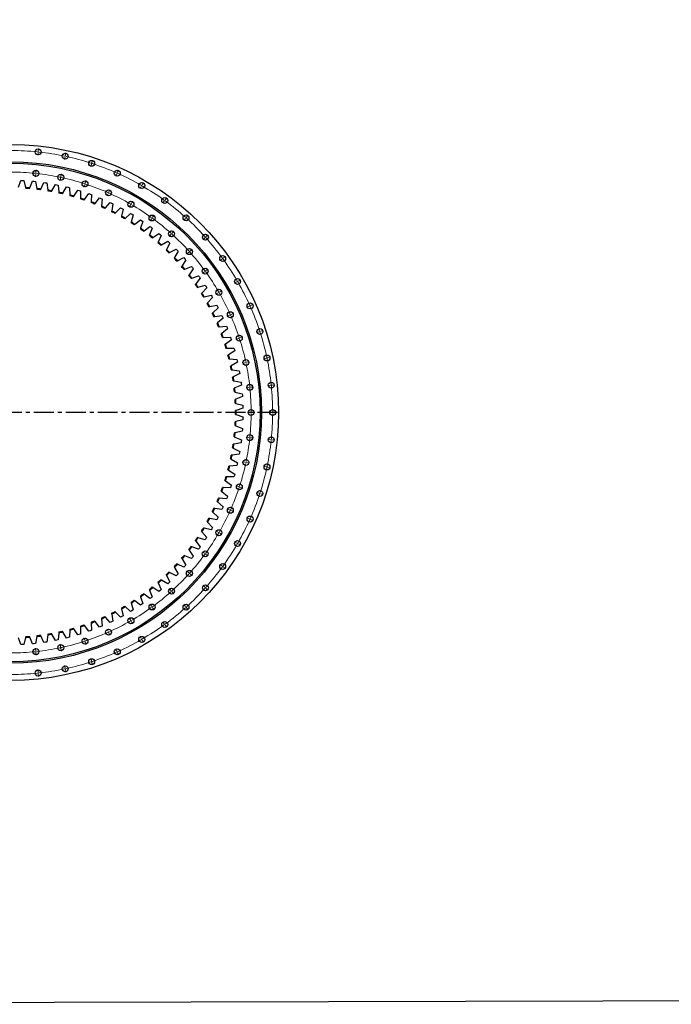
# Model space of a CAD drawing. Header units: millimetres. Extents: x -2262 to 12243, y 36642 to 48023.
# Tile 2 of 12: x 1364 to 4990, y 36642 to 42119. Entities that reach past the tile are written whole.
import ezdxf

# ---------------------------------------------------------------- set-up
doc = ezdxf.new("R2010")
doc.units = ezdxf.units.MM
doc.header["$LTSCALE"] = 50
doc.linetypes.add('CENTER', pattern=[10.16, 6.35, -1.27, 1.27, -1.27])

msp = doc.modelspace()

# ---------------------------------------------------------------- linework, layer by layer
at = {"color": 0, "linetype": 'Continuous', "lineweight": 18}
for p, q in [((1466.2, 41378.5), (1464.8, 41364.6)), ((1466.8, 41383.5), (1466.5, 41381)), ((1466.8, 41383.5), (1467, 41386)), ((1467.3, 41388.5), (1468.7, 41402.4)), ((1616.4, 41354.8), (1613.5, 41341.1)), ((1617.4, 41359.6), (1616.9, 41357.2)), ((1617.4, 41359.6), (1618, 41362.1)), ((1618.5, 41364.5), (1621.4, 41378.2)), ((1763.3, 41315.4), (1758.9, 41302.1)), ((1764.8, 41320.2), (1764, 41317.8)), ((1764.8, 41320.2), (1765.6, 41322.5)), ((1766.3, 41324.9), (1770.7, 41338.2)), ((1453.7, 41259.2), (1452.2, 41245.3)), ((1454.2, 41264.2), (1454, 41261.7)), ((1454.2, 41264.2), (1454.5, 41266.7)), ((1454.7, 41269.1), (1456.2, 41283.1)), ((1593.5, 41247.2), (1596.4, 41260.9)), ((1905.2, 41260.9), (1899.5, 41248.1)), ((1907.2, 41265.5), (1906.2, 41263.2)), ((1907.2, 41265.5), (1908.2, 41267.8)), ((1909.3, 41270.1), (1915, 41282.8)), ((1591.5, 41237.4), (1588.5, 41223.7)), ((1592.5, 41242.3), (1592, 41239.8)), ((1592.5, 41242.3), (1593, 41244.7)), ((1726.2, 41201.3), (1721.8, 41188)), ((1727.7, 41206), (1726.9, 41203.7)), ((1727.7, 41206), (1728.5, 41208.4)), ((1729.3, 41210.8), (1733.6, 41224.1)), ((2040.7, 41191.9), (2033.7, 41179.8)), ((2043.2, 41196.2), (2041.9, 41194.1)), ((2043.2, 41196.2), (2044.4, 41198.4)), ((2045.7, 41200.6), (2052.7, 41212.7)), ((1856.4, 41151.3), (1850.7, 41138.5)), ((1858.4, 41155.9), (1857.4, 41153.6)), ((1858.4, 41155.9), (1859.4, 41158.1)), ((1860.5, 41160.4), (1866.1, 41173.2)), ((1980.7, 41088), (1973.7, 41075.8)), ((1983.2, 41092.3), (1981.9, 41090.1)), ((1983.2, 41092.3), (1984.4, 41094.5)), ((1985.7, 41096.6), (1992.7, 41108.8)), ((2168.2, 41109.1), (2159.9, 41097.8)), ((2171.1, 41113.1), (2169.6, 41111.1)), ((2171.1, 41113.1), (2172.6, 41115.2)), ((2174, 41117.2), (2182.3, 41128.5)), ((2103.5, 41020.1), (2111.7, 41031.4)), ((2293, 41020.8), (2302.4, 41031.2)), ((2097.6, 41012), (2089.4, 41000.7)), ((2100.6, 41016.1), (2099.1, 41014)), ((2100.6, 41016.1), (2102, 41018.1)), ((2286.3, 41013.4), (2277, 41003)), ((2289.7, 41017.1), (2288, 41015.3)), ((2289.7, 41017.1), (2291.3, 41019)), ((2206, 40924.2), (2196.7, 40913.8)), ((2209.4, 40928), (2207.7, 40926.1)), ((2209.4, 40928), (2211, 40929.8)), ((2212.7, 40931.7), (2222.1, 40942.1)), ((2401.3, 40912.6), (2411.7, 40922)), ((2393.8, 40905.9), (2383.4, 40896.5)), ((2397.5, 40909.3), (2395.7, 40907.6)), ((2397.5, 40909.3), (2399.4, 40910.9)), ((2304.7, 40825.6), (2294.2, 40816.2)), ((2308.4, 40829), (2306.5, 40827.3)), ((2308.4, 40829), (2310.2, 40830.6)), ((2312.1, 40832.3), (2322.5, 40841.7)), ((2489.5, 40787.8), (2478.2, 40779.5)), ((2493.6, 40790.7), (2491.5, 40789.2)), ((2493.6, 40790.7), (2495.6, 40792.2)), ((2497.6, 40793.6), (2508.9, 40801.9)), ((2392.4, 40717.2), (2381.1, 40709)), ((2396.5, 40720.2), (2394.4, 40718.7)), ((2396.5, 40720.2), (2398.5, 40721.6)), ((2400.5, 40723.1), (2411.8, 40731.3)), ((2572.3, 40660.2), (2560.2, 40653.2)), ((2576.6, 40662.7), (2574.5, 40661.5)), ((2576.6, 40662.7), (2578.8, 40664)), ((2581, 40665.2), (2593.1, 40672.2)), ((2468.4, 40600.2), (2456.3, 40593.2)), ((2472.7, 40602.7), (2470.6, 40601.5)), ((2472.7, 40602.7), (2474.9, 40604)), ((2477, 40605.2), (2489.2, 40612.2)), ((2650.5, 40528.8), (2663.3, 40534.5)), ((2536.3, 40478), (2538.6, 40479)), ((2540.8, 40480), (2553.6, 40485.7)), ((2641.3, 40524.8), (2628.5, 40519.1)), ((2645.9, 40526.8), (2643.6, 40525.8)), ((2645.9, 40526.8), (2648.2, 40527.8)), ((2531.7, 40476), (2518.9, 40470.3)), ((2536.3, 40478), (2534, 40477)), ((2695.8, 40382.8), (2682.5, 40378.5)), ((2700.6, 40384.4), (2698.2, 40383.6)), ((2700.6, 40384.4), (2703, 40385.2)), ((2705.3, 40385.9), (2718.6, 40390.3)), ((2581.7, 40345.8), (2568.4, 40341.4)), ((2586.4, 40347.3), (2584.1, 40346.5)), ((2586.4, 40347.3), (2588.8, 40348.1)), ((2591.2, 40348.8), (2604.5, 40353.2)), ((2617.8, 40211), (2604.1, 40208.1)), ((2622.7, 40212.1), (2620.2, 40211.6)), ((2622.7, 40212.1), (2625.1, 40212.6)), ((2627.6, 40213.1), (2641.3, 40216)), ((2735.2, 40236), (2721.5, 40233.1)), ((2740.1, 40237), (2737.6, 40236.5)), ((2740.1, 40237), (2742.5, 40237.5)), ((2745, 40238.1), (2758.6, 40241)), ((2639.6, 40073.3), (2625.7, 40071.8)), ((2644.6, 40073.8), (2642.1, 40073.5)), ((2644.6, 40073.8), (2647.1, 40074.1)), ((2649.6, 40074.3), (2663.5, 40075.8)), ((2759, 40085.8), (2745, 40084.4)), ((2763.9, 40086.3), (2761.4, 40086.1)), ((2763.9, 40086.3), (2766.4, 40086.6)), ((2768.9, 40086.9), (2782.8, 40088.3)), ((2646.9, 39934), (2632.9, 39934)), ((2651.9, 39934), (2649.4, 39934)), ((2651.9, 39934), (2654.4, 39934)), ((2656.9, 39934), (2670.9, 39934)), ((2766.9, 39934), (2752.9, 39934)), ((2771.9, 39934), (2769.4, 39934)), ((2771.9, 39934), (2774.4, 39934)), ((2776.9, 39934), (2790.9, 39934)), ((2639.6, 39794.7), (2625.7, 39796.2)), ((2644.6, 39794.2), (2642.1, 39794.4)), ((2644.6, 39794.2), (2647.1, 39793.9)), ((2649.6, 39793.7), (2663.5, 39792.2)), ((2759, 39782.2), (2745, 39783.6)), ((2763.9, 39781.6), (2761.4, 39781.9)), ((2763.9, 39781.6), (2766.4, 39781.4)), ((2768.9, 39781.1), (2782.8, 39779.7)), ((2617.8, 39657), (2604.1, 39659.9)), ((2622.7, 39655.9), (2620.2, 39656.4)), ((2622.7, 39655.9), (2625.1, 39655.4)), ((2627.6, 39654.9), (2641.3, 39652)), ((2735.2, 39632), (2721.5, 39634.9)), ((2740.1, 39631), (2737.6, 39631.5)), ((2740.1, 39631), (2742.5, 39630.4)), ((2745, 39629.9), (2758.6, 39627)), ((2581.7, 39522.2), (2568.4, 39526.6)), ((2586.4, 39520.7), (2584.1, 39521.5)), ((2586.4, 39520.7), (2588.8, 39519.9)), ((2591.2, 39519.1), (2604.5, 39514.8)), ((2695.8, 39485.1), (2682.5, 39489.5)), ((2700.6, 39483.6), (2698.2, 39484.4)), ((2700.6, 39483.6), (2703, 39482.8)), ((2705.3, 39482.1), (2718.6, 39477.7)), ((2531.7, 39392), (2518.9, 39397.7)), ((2536.3, 39390), (2534, 39391)), ((2536.3, 39390), (2538.6, 39389)), ((2540.8, 39388), (2553.6, 39382.3)), ((2641.3, 39343.2), (2628.5, 39348.9)), ((2645.9, 39341.2), (2643.6, 39342.2)), ((2645.9, 39341.2), (2648.2, 39340.2)), ((2650.5, 39339.1), (2663.3, 39333.4)), ((2468.4, 39267.7), (2456.3, 39274.7)), ((2472.7, 39265.2), (2470.6, 39266.5)), ((2472.7, 39265.2), (2474.9, 39264)), ((2477, 39262.7), (2489.2, 39255.7)), ((2572.3, 39207.7), (2560.2, 39214.7)), ((2576.6, 39205.2), (2574.5, 39206.5)), ((2576.6, 39205.2), (2578.8, 39204)), ((2581, 39202.7), (2593.1, 39195.7)), ((2392.4, 39150.8), (2381.1, 39159)), ((2396.5, 39147.8), (2394.4, 39149.3)), ((2396.5, 39147.8), (2398.5, 39146.4)), ((2400.5, 39144.9), (2411.8, 39136.7)), ((2489.5, 39080.2), (2478.2, 39088.5)), ((2493.6, 39077.3), (2491.5, 39078.8)), ((2493.6, 39077.3), (2495.6, 39075.8)), ((2497.6, 39074.4), (2508.9, 39066.1)), ((2304.7, 39042.4), (2294.2, 39051.7)), ((2308.4, 39039), (2306.5, 39040.7)), ((2308.4, 39039), (2310.2, 39037.4)), ((2312.1, 39035.7), (2322.5, 39026.3)), ((2206, 38943.8), (2196.7, 38954.2)), ((2393.8, 38962.1), (2383.4, 38971.5)), ((2397.5, 38958.7), (2395.7, 38960.4)), ((2397.5, 38958.7), (2399.4, 38957.1)), ((2401.3, 38955.4), (2411.7, 38946)), ((2209.4, 38940), (2207.7, 38941.9)), ((2209.4, 38940), (2211, 38938.2)), ((2212.7, 38936.3), (2222.1, 38925.9)), ((2097.6, 38856), (2089.4, 38867.3)), ((2100.6, 38851.9), (2099.1, 38854)), ((2100.6, 38851.9), (2102, 38849.9)), ((2103.5, 38847.9), (2111.7, 38836.6)), ((2286.3, 38854.6), (2277, 38865)), ((2289.7, 38850.9), (2288, 38852.7)), ((2289.7, 38850.9), (2291.3, 38849)), ((2293, 38847.1), (2302.4, 38836.7)), ((1980.7, 38780), (1973.7, 38792.1)), ((1856.4, 38716.7), (1850.7, 38729.5)), ((1983.2, 38775.7), (1981.9, 38777.9)), ((1983.2, 38775.7), (1984.4, 38773.5)), ((1985.7, 38771.4), (1992.7, 38759.2)), ((2168.2, 38758.9), (2159.9, 38770.2)), ((2171.1, 38754.9), (2169.6, 38756.9)), ((2171.1, 38754.9), (2172.6, 38752.8)), ((2174, 38750.8), (2182.3, 38739.5)), ((1726.2, 38666.7), (1721.8, 38680)), ((1858.4, 38712.1), (1857.4, 38714.4)), ((1858.4, 38712.1), (1859.4, 38709.8)), ((1860.5, 38707.6), (1866.1, 38694.8)), ((2040.7, 38676.1), (2033.7, 38688.2)), ((2043.2, 38671.8), (2041.9, 38673.9)), ((2043.2, 38671.8), (2044.4, 38669.6)), ((1453.7, 38608.8), (1452.2, 38622.7)), ((1591.5, 38630.6), (1588.5, 38644.3)), ((1592.5, 38625.7), (1592, 38628.2)), ((1592.5, 38625.7), (1593, 38623.3)), ((1593.5, 38620.8), (1596.4, 38607.1)), ((1727.7, 38662), (1726.9, 38664.3)), ((1727.7, 38662), (1728.5, 38659.6)), ((1729.3, 38657.2), (1733.6, 38643.9)), ((1905.2, 38607.1), (1899.5, 38619.9)), ((2045.7, 38667.4), (2052.7, 38655.3)), ((1454.2, 38603.8), (1454, 38606.3)), ((1454.2, 38603.8), (1454.5, 38601.3)), ((1454.7, 38598.8), (1456.2, 38584.9)), ((1763.3, 38552.6), (1758.9, 38565.9)), ((1907.2, 38602.5), (1906.2, 38604.8)), ((1907.2, 38602.5), (1908.2, 38600.2)), ((1909.3, 38597.9), (1915, 38585.1)), ((1616.4, 38513.2), (1613.5, 38526.9)), ((1617.4, 38508.3), (1616.9, 38510.8)), ((1617.4, 38508.3), (1618, 38505.9)), ((1764.8, 38547.8), (1764, 38550.2)), ((1764.8, 38547.8), (1765.6, 38545.5)), ((1766.3, 38543.1), (1770.7, 38529.8)), ((1466.2, 38489.5), (1464.8, 38503.4)), ((1466.8, 38484.5), (1466.5, 38487)), ((1466.8, 38484.5), (1467, 38482)), ((1467.3, 38479.5), (1468.7, 38465.6)), ((1618.5, 38503.5), (1621.4, 38489.8))]:
    msp.add_line(p, q, dxfattribs=at)
at = {"color": 7, "linetype": 'Continuous', "lineweight": 25}
for p, q in [((1357.4, 41187.3), (1370.7, 41225.3)), ((1370.7, 41225.3), (1378.8, 41225)), ((1378.8, 41225), (1386.9, 41224.5)), ((1386.9, 41224.5), (1396.4, 41185.3)), ((1419.9, 41183.6), (1435, 41220.9)), ((1435, 41220.9), (1443.1, 41220.2)), ((1443.1, 41220.2), (1451.2, 41219.3)), ((1451.2, 41219.3), (1458.6, 41179.7)), ((1482, 41176.7), (1499, 41213.3)), ((1499, 41213.3), (1507.1, 41212.2)), ((1507.1, 41212.2), (1515.1, 41210.9)), ((1515.1, 41210.9), (1520.6, 41170.9)), ((1543.8, 41166.8), (1562.6, 41202.5)), ((1562.6, 41202.5), (1570.5, 41201)), ((1570.5, 41201), (1578.5, 41199.3)), ((1578.5, 41199.3), (1582, 41159.1)), ((1396.4, 41185.3), (1397.4, 41181.2)), ((1418.3, 41179.7), (1419.9, 41183.6)), ((1458.6, 41179.7), (1459.4, 41175.6)), ((1480.2, 41172.9), (1482, 41176.7)), ((1520.6, 41170.9), (1521.1, 41166.8)), ((1541.8, 41163.1), (1543.8, 41166.8)), ((1582, 41159.1), (1582.3, 41154.9)), ((1602.8, 41150.3), (1604.9, 41153.9)), ((1604.9, 41153.9), (1625.5, 41188.6)), ((1625.5, 41188.6), (1633.4, 41186.6)), ((1633.4, 41186.6), (1641.2, 41184.6)), ((1641.2, 41184.6), (1642.7, 41144.3)), ((1642.7, 41144.3), (1642.8, 41140.1)), ((1663, 41134.4), (1665.4, 41137.9)), ((1665.4, 41137.9), (1687.6, 41171.5)), ((1687.6, 41171.5), (1695.4, 41169.2)), ((1695.4, 41169.2), (1703.1, 41166.7)), ((1703.1, 41166.7), (1702.6, 41126.4)), ((1724.9, 41118.9), (1748.9, 41151.4)), ((1748.9, 41151.4), (1756.5, 41148.6)), ((1756.5, 41148.6), (1764.1, 41145.8)), ((1764.1, 41145.8), (1761.6, 41105.6)), ((1702.6, 41126.4), (1702.6, 41122.2)), ((1722.5, 41115.5), (1724.9, 41118.9)), ((1761.6, 41105.6), (1761.3, 41101.4)), ((1780.8, 41093.7), (1783.5, 41097)), ((1783.5, 41097), (1809, 41128.2)), ((1809, 41128.2), (1816.5, 41125.1)), ((1816.5, 41125.1), (1823.9, 41121.9)), ((1819.4, 41081.8), (1818.9, 41077.7)), ((1823.9, 41121.9), (1819.4, 41081.8)), ((1840.9, 41072.1), (1867.9, 41102)), ((1867.9, 41102), (1875.2, 41098.6)), ((1875.2, 41098.6), (1882.5, 41095)), ((1882.5, 41095), (1876, 41055.2)), ((1838.1, 41069), (1840.9, 41072.1)), ((1876, 41055.2), (1875.3, 41051.1)), ((1894, 41041.5), (1897, 41044.5)), ((1897, 41044.5), (1925.5, 41073)), ((1925.5, 41073), (1932.6, 41069.2)), ((1939.7, 41065.3), (1931.2, 41025.8)), ((1932.6, 41069.2), (1939.7, 41065.3)), ((1951.6, 41014.1), (1981.5, 41041.1)), ((1981.5, 41041.1), (1988.4, 41037)), ((1995.3, 41032.7), (1984.8, 40993.7)), ((1988.4, 41037), (1995.3, 41032.7)), ((1931.2, 41025.8), (1930.3, 41021.7)), ((1948.5, 41011.2), (1951.6, 41014.1)), ((1984.8, 40993.7), (1983.8, 40989.7)), ((2001.4, 40978.3), (2004.6, 40981)), ((2004.6, 40981), (2035.8, 41006.5)), ((2035.8, 41006.5), (2042.6, 41002)), ((2049.2, 40997.4), (2036.8, 40959)), ((2042.6, 41002), (2049.2, 40997.4)), ((2036.8, 40959), (2035.5, 40955)), ((2052.6, 40942.8), (2056, 40945.2)), ((2056, 40945.2), (2088.4, 40969.2)), ((2087, 40921.7), (2085.5, 40917.8)), ((2101.3, 40959.4), (2087, 40921.7)), ((2088.4, 40969.2), (2094.9, 40964.4)), ((2094.9, 40964.4), (2101.3, 40959.4)), ((2105.4, 40907), (2139, 40929.3)), ((2151.4, 40918.9), (2135.3, 40882)), ((2139, 40929.3), (2145.3, 40924.2)), ((2145.3, 40924.2), (2151.4, 40918.9)), ((2101.9, 40904.7), (2105.4, 40907)), ((2135.3, 40882), (2133.6, 40878.1)), ((2149.4, 40864.2), (2153, 40866.4)), ((2153, 40866.4), (2187.6, 40887)), ((2199.5, 40876), (2181.5, 40839.9)), ((2187.6, 40887), (2193.6, 40881.5)), ((2193.6, 40881.5), (2199.5, 40876)), ((2181.5, 40839.9), (2179.7, 40836.1)), ((2194.7, 40821.5), (2198.4, 40823.4)), ((2198.4, 40823.4), (2234, 40842.3)), ((2245.4, 40830.7), (2225.6, 40795.5)), ((2234, 40842.3), (2239.7, 40836.5)), ((2239.7, 40836.5), (2245.4, 40830.7)), ((2225.6, 40795.5), (2223.6, 40791.9)), ((2237.8, 40776.5), (2241.6, 40778.3)), ((2241.6, 40778.3), (2278.2, 40795.3)), ((2288.9, 40783.2), (2267.4, 40749)), ((2278.2, 40795.3), (2283.6, 40789.3)), ((2283.6, 40789.3), (2288.9, 40783.2)), ((2267.4, 40749), (2265.2, 40745.5)), ((2278.7, 40729.4), (2282.6, 40731)), ((2282.6, 40731), (2319.9, 40746.2)), ((2306.9, 40700.5), (2304.5, 40697.1)), ((2330, 40733.5), (2306.9, 40700.5)), ((2319.9, 40746.2), (2325, 40739.9)), ((2325, 40739.9), (2330, 40733.5)), ((2317.1, 40680.4), (2321.1, 40681.7)), ((2321.1, 40681.7), (2359.1, 40695.1)), ((2343.8, 40650.1), (2341.3, 40646.8)), ((2368.6, 40681.9), (2343.8, 40650.1)), ((2359.1, 40695.1), (2363.9, 40688.5)), ((2363.9, 40688.5), (2368.6, 40681.9)), ((2353.1, 40629.5), (2357.1, 40630.6)), ((2357.1, 40630.6), (2395.8, 40642.1)), ((2378.3, 40597.9), (2375.5, 40594.7)), ((2404.6, 40628.4), (2378.3, 40597.9)), ((2395.8, 40642.1), (2400.2, 40635.3)), ((2400.2, 40635.3), (2404.6, 40628.4)), ((2386.5, 40576.8), (2390.5, 40577.8)), ((2390.5, 40577.8), (2429.7, 40587.3)), ((2410, 40544), (2407.1, 40541)), ((2437.8, 40573.2), (2410, 40544)), ((2429.7, 40587.3), (2433.8, 40580.3)), ((2433.8, 40580.3), (2437.8, 40573.2)), ((2417.2, 40522.6), (2421.3, 40523.4)), ((2421.3, 40523.4), (2460.9, 40530.9)), ((2439.1, 40488.7), (2436, 40485.8)), ((2468.3, 40516.5), (2439.1, 40488.7)), ((2460.9, 40530.9), (2464.7, 40523.7)), ((2464.7, 40523.7), (2468.3, 40516.5)), ((2445.1, 40466.9), (2449.3, 40467.5)), ((2449.3, 40467.5), (2489.2, 40473)), ((2465.3, 40431.9), (2462.1, 40429.2)), ((2495.9, 40458.2), (2465.3, 40431.9)), ((2489.2, 40473), (2492.6, 40465.6)), ((2492.6, 40465.6), (2495.9, 40458.2)), ((2470.3, 40409.9), (2474.5, 40410.2)), ((2474.5, 40410.2), (2514.6, 40413.8)), ((2488.7, 40373.9), (2485.4, 40371.4)), ((2520.6, 40398.7), (2488.7, 40373.9)), ((2514.6, 40413.8), (2517.7, 40406.2)), ((2517.7, 40406.2), (2520.6, 40398.7)), ((2492.6, 40351.6), (2496.8, 40351.8)), ((2496.8, 40351.8), (2537.1, 40353.3)), ((2509.2, 40314.9), (2505.7, 40312.5)), ((2542.2, 40338), (2509.2, 40314.9)), ((2537.1, 40353.3), (2539.7, 40345.7)), ((2539.7, 40345.7), (2542.2, 40338)), ((2511.9, 40292.4), (2516.1, 40292.3)), ((2516.1, 40292.3), (2556.4, 40291.9)), ((2560.8, 40276.3), (2526.7, 40254.8)), ((2556.4, 40291.9), (2558.7, 40284.1)), ((2558.7, 40284.1), (2560.8, 40276.3)), ((2526.7, 40254.8), (2523.1, 40252.6)), ((2528.3, 40232.3), (2532.5, 40232)), ((2532.5, 40232), (2572.7, 40229.5)), ((2576.3, 40213.7), (2541.2, 40194)), ((2572.7, 40229.5), (2574.6, 40221.6)), ((2574.6, 40221.6), (2576.3, 40213.7)), ((2541.2, 40194), (2537.5, 40192)), ((2541.7, 40171.4), (2545.8, 40170.9)), ((2545.8, 40170.9), (2585.9, 40166.4)), ((2588.7, 40150.5), (2552.6, 40132.5)), ((2585.9, 40166.4), (2587.4, 40158.5)), ((2587.4, 40158.5), (2588.7, 40150.5)), ((2552.6, 40132.5), (2548.8, 40130.7)), ((2552, 40109.9), (2556.1, 40109.2)), ((2556.1, 40109.2), (2595.9, 40102.8)), ((2595.9, 40102.8), (2597, 40094.7)), ((2561, 40070.6), (2557.1, 40068.9)), ((2559.2, 40048), (2563.3, 40047.1)), ((2597.9, 40086.7), (2561, 40070.6)), ((2563.3, 40047.1), (2602.7, 40038.7)), ((2597, 40094.7), (2597.9, 40086.7)), ((2566.2, 40008.3), (2562.3, 40006.8)), ((2563.3, 39985.8), (2567.4, 39984.7)), ((2603.9, 40022.5), (2566.2, 40008.3)), ((2602.7, 40038.7), (2603.4, 40030.6)), ((2603.4, 40030.6), (2603.9, 40022.5)), ((2568.4, 39945.8), (2564.4, 39944.5)), ((2567.4, 39984.7), (2606.3, 39974.3)), ((2606.7, 39958.1), (2568.4, 39945.8)), ((2606.3, 39974.3), (2606.6, 39966.2)), ((2606.6, 39966.2), (2606.7, 39958.1)), ((2567.4, 39883.3), (2563.3, 39882.2)), ((2564.4, 39923.5), (2568.4, 39922.2)), ((2606.3, 39893.7), (2567.4, 39883.3)), ((2568.4, 39922.2), (2606.7, 39909.9)), ((2606.6, 39901.8), (2606.3, 39893.7)), ((2606.7, 39909.9), (2606.6, 39901.8)), ((2562.3, 39861.2), (2566.2, 39859.7)), ((2602.7, 39829.3), (2563.3, 39820.9)), ((2566.2, 39859.7), (2603.9, 39845.5)), ((2603.4, 39837.4), (2602.7, 39829.3)), ((2603.9, 39845.5), (2603.4, 39837.4)), ((2557.1, 39799.1), (2561, 39797.4)), ((2563.3, 39820.9), (2559.2, 39820)), ((2561, 39797.4), (2597.9, 39781.3)), ((2597, 39773.3), (2595.9, 39765.2)), ((2597.9, 39781.3), (2597, 39773.3)), ((2548.8, 39737.3), (2552.6, 39735.5)), ((2556.1, 39758.7), (2552, 39758.1)), ((2552.6, 39735.5), (2588.7, 39717.5)), ((2595.9, 39765.2), (2556.1, 39758.7)), ((2588.7, 39717.5), (2587.4, 39709.5)), ((2537.5, 39676), (2541.2, 39674)), ((2541.2, 39674), (2576.3, 39654.3)), ((2545.8, 39697.1), (2541.7, 39696.6)), ((2585.9, 39701.6), (2545.8, 39697.1)), ((2587.4, 39709.5), (2585.9, 39701.6)), ((2523.1, 39615.4), (2526.7, 39613.2)), ((2526.7, 39613.2), (2560.8, 39591.7)), ((2532.5, 39636), (2528.3, 39635.7)), ((2572.7, 39638.5), (2532.5, 39636)), ((2574.6, 39646.4), (2572.7, 39638.5)), ((2576.3, 39654.3), (2574.6, 39646.4)), ((2505.7, 39555.5), (2509.2, 39553.1)), ((2509.2, 39553.1), (2542.2, 39530)), ((2516.1, 39575.6), (2511.9, 39575.6)), ((2556.4, 39576.1), (2516.1, 39575.6)), ((2558.7, 39583.9), (2556.4, 39576.1)), ((2560.8, 39591.7), (2558.7, 39583.9)), ((2485.4, 39496.6), (2488.7, 39494.1)), ((2488.7, 39494.1), (2520.6, 39469.3)), ((2496.8, 39516.2), (2492.6, 39516.3)), ((2537.1, 39514.7), (2496.8, 39516.2)), ((2539.7, 39522.3), (2537.1, 39514.7)), ((2542.2, 39530), (2539.7, 39522.3)), ((2462.1, 39438.8), (2465.3, 39436.1)), ((2474.5, 39457.8), (2470.3, 39458.1)), ((2514.6, 39454.2), (2474.5, 39457.8)), ((2517.7, 39461.8), (2514.6, 39454.2)), ((2520.6, 39469.3), (2517.7, 39461.8)), ((2449.3, 39400.5), (2445.1, 39401.1)), ((2489.2, 39395), (2449.3, 39400.5)), ((2465.3, 39436.1), (2495.9, 39409.8)), ((2492.6, 39402.4), (2489.2, 39395)), ((2495.9, 39409.8), (2492.6, 39402.4)), ((2421.3, 39344.6), (2417.2, 39345.4)), ((2460.9, 39337.1), (2421.3, 39344.6)), ((2436, 39382.2), (2439.1, 39379.3)), ((2439.1, 39379.3), (2468.3, 39351.5)), ((2464.7, 39344.3), (2460.9, 39337.1)), ((2468.3, 39351.5), (2464.7, 39344.3)), ((2375.5, 39273.3), (2378.3, 39270.1)), ((2390.5, 39290.2), (2386.5, 39291.2)), ((2429.7, 39280.7), (2390.5, 39290.2)), ((2407.1, 39327), (2410, 39323.9)), ((2410, 39323.9), (2437.8, 39294.7)), ((2433.8, 39287.7), (2429.7, 39280.7)), ((2437.8, 39294.7), (2433.8, 39287.7)), ((2341.3, 39221.2), (2343.8, 39217.9)), ((2357.1, 39237.4), (2353.1, 39238.5)), ((2395.8, 39225.9), (2357.1, 39237.4)), ((2378.3, 39270.1), (2404.6, 39239.5)), ((2400.2, 39232.7), (2395.8, 39225.9)), ((2404.6, 39239.5), (2400.2, 39232.7)), ((2304.5, 39170.9), (2306.9, 39167.5)), ((2306.9, 39167.5), (2330, 39134.4)), ((2321.1, 39186.2), (2317.1, 39187.6)), ((2359.1, 39172.9), (2321.1, 39186.2)), ((2343.8, 39217.9), (2368.6, 39186.1)), ((2363.9, 39179.5), (2359.1, 39172.9)), ((2368.6, 39186.1), (2363.9, 39179.5)), ((2265.2, 39122.5), (2267.4, 39119)), ((2267.4, 39119), (2288.9, 39084.8)), ((2282.6, 39137), (2278.7, 39138.6)), ((2319.9, 39121.8), (2282.6, 39137)), ((2325, 39128.1), (2319.9, 39121.8)), ((2330, 39134.4), (2325, 39128.1)), ((2223.6, 39076.1), (2225.6, 39072.5)), ((2225.6, 39072.5), (2245.4, 39037.3)), ((2241.6, 39089.7), (2237.8, 39091.5)), ((2278.2, 39072.7), (2241.6, 39089.7)), ((2283.6, 39078.7), (2278.2, 39072.7)), ((2288.9, 39084.8), (2283.6, 39078.7)), ((2153, 39001.6), (2149.4, 39003.7)), ((2187.6, 38981), (2153, 39001.6)), ((2179.7, 39031.9), (2181.5, 39028.1)), ((2181.5, 39028.1), (2199.5, 38992)), ((2198.4, 39044.6), (2194.7, 39046.5)), ((2234, 39025.7), (2198.4, 39044.6)), ((2239.7, 39031.5), (2234, 39025.7)), ((2245.4, 39037.3), (2239.7, 39031.5)), ((2085.5, 38950.2), (2087, 38946.3)), ((2087, 38946.3), (2101.3, 38908.6)), ((2105.4, 38961), (2101.9, 38963.3)), ((2139, 38938.6), (2105.4, 38961)), ((2133.6, 38989.9), (2135.3, 38986)), ((2135.3, 38986), (2151.4, 38949.1)), ((2151.4, 38949.1), (2145.3, 38943.8)), ((2193.6, 38986.5), (2187.6, 38981)), ((2199.5, 38992), (2193.6, 38986.5)), ((2035.5, 38913), (2036.8, 38909)), ((2036.8, 38909), (2049.2, 38870.6)), ((2056, 38922.7), (2052.6, 38925.2)), ((2088.4, 38898.8), (2056, 38922.7)), ((2094.9, 38903.6), (2088.4, 38898.8)), ((2101.3, 38908.6), (2094.9, 38903.6)), ((2145.3, 38943.8), (2139, 38938.6)), ((1930.3, 38846.3), (1931.2, 38842.2)), ((1931.2, 38842.2), (1939.7, 38802.7)), ((1951.6, 38853.9), (1948.5, 38856.7)), ((1981.5, 38826.9), (1951.6, 38853.9)), ((1983.8, 38878.3), (1984.8, 38874.3)), ((1984.8, 38874.3), (1995.3, 38835.3)), ((1995.3, 38835.3), (1988.4, 38831)), ((2004.6, 38887), (2001.4, 38889.7)), ((2035.8, 38861.5), (2004.6, 38887)), ((2042.6, 38866), (2035.8, 38861.5)), ((2049.2, 38870.6), (2042.6, 38866)), ((1818.9, 38790.3), (1819.4, 38786.2)), ((1819.4, 38786.2), (1823.9, 38746.1)), ((1840.9, 38795.9), (1838.1, 38799)), ((1867.9, 38765.9), (1840.9, 38795.9)), ((1875.3, 38816.9), (1876, 38812.8)), ((1876, 38812.8), (1882.5, 38773)), ((1897, 38823.5), (1894, 38826.5)), ((1925.5, 38795), (1897, 38823.5)), ((1932.6, 38798.8), (1925.5, 38795)), ((1939.7, 38802.7), (1932.6, 38798.8)), ((1988.4, 38831), (1981.5, 38826.9)), ((1642.8, 38727.9), (1642.7, 38723.7)), ((1665.4, 38730.1), (1663, 38733.6)), ((1687.6, 38696.5), (1665.4, 38730.1)), ((1702.6, 38745.8), (1702.6, 38741.6)), ((1702.6, 38741.6), (1703.1, 38701.3)), ((1724.9, 38749.1), (1722.5, 38752.5)), ((1748.9, 38716.6), (1724.9, 38749.1)), ((1761.3, 38766.6), (1761.6, 38762.4)), ((1761.6, 38762.4), (1764.1, 38722.2)), ((1783.5, 38771), (1780.8, 38774.3)), ((1809, 38739.8), (1783.5, 38771)), ((1816.5, 38742.9), (1809, 38739.8)), ((1823.9, 38746.1), (1816.5, 38742.9)), ((1875.2, 38769.4), (1867.9, 38765.9)), ((1882.5, 38773), (1875.2, 38769.4)), ((1370.7, 38642.7), (1357.4, 38680.7)), ((1396.4, 38682.7), (1386.9, 38643.5)), ((1397.4, 38686.7), (1396.4, 38682.7)), ((1419.9, 38684.4), (1418.3, 38688.3)), ((1435, 38647.1), (1419.9, 38684.4)), ((1458.6, 38688.3), (1451.2, 38648.7)), ((1459.4, 38692.4), (1458.6, 38688.3)), ((1482, 38691.2), (1480.2, 38695)), ((1499, 38654.7), (1482, 38691.2)), ((1520.6, 38697.1), (1515.1, 38657.1)), ((1521.1, 38701.2), (1520.6, 38697.1)), ((1543.8, 38701.1), (1541.8, 38704.9)), ((1562.6, 38665.5), (1543.8, 38701.1)), ((1582, 38708.9), (1578.5, 38668.7)), ((1582.3, 38713), (1582, 38708.9)), ((1604.9, 38714.1), (1602.8, 38717.7)), ((1625.5, 38679.4), (1604.9, 38714.1)), ((1633.4, 38681.4), (1625.5, 38679.4)), ((1641.2, 38683.4), (1633.4, 38681.4)), ((1642.7, 38723.7), (1641.2, 38683.4)), ((1695.4, 38698.8), (1687.6, 38696.5)), ((1703.1, 38701.3), (1695.4, 38698.8)), ((1756.5, 38719.4), (1748.9, 38716.6)), ((1764.1, 38722.2), (1756.5, 38719.4)), ((1378.8, 38643), (1370.7, 38642.7)), ((1386.9, 38643.5), (1378.8, 38643)), ((1443.1, 38647.8), (1435, 38647.1)), ((1451.2, 38648.7), (1443.1, 38647.8)), ((1507.1, 38655.8), (1499, 38654.7)), ((1515.1, 38657.1), (1507.1, 38655.8)), ((1570.5, 38667), (1562.6, 38665.5)), ((1578.5, 38668.7), (1570.5, 38667))]:
    msp.add_line(p, q, dxfattribs=at)
at = {"linetype": 'CENTER', "ltscale": 0.35}
msp.add_line((2798.3, 39934), (-169.5, 39934), dxfattribs=at)
msp.add_lwpolyline([(-2262.3, 47986), (12242.5, 48022.6), (12242.5, 36678.4), (-2262.3, 36641.7)], close=True)
at = {"color": 7, "linetype": 'Continuous', "lineweight": 25}
for centre, radius in [((1314.4, 39934), 1490.5), ((1466.8, 41383.5), 16.5), ((1617.4, 41359.6), 16.5), ((1314.4, 39934), 1395), ((1314.4, 39934), 1387), ((1764.8, 41320.2), 16.5), ((1454.2, 41264.2), 16.5), ((1592.5, 41242.3), 16.5), ((1907.2, 41265.5), 16.5), ((1727.7, 41206), 16.5), ((2043.2, 41196.2), 16.5), ((1858.4, 41155.9), 16.5), ((1983.2, 41092.3), 16.5), ((2171.1, 41113.1), 16.5), ((2100.6, 41016.1), 16.5), ((2289.7, 41017.1), 16.5), ((2209.4, 40928), 16.5), ((2397.5, 40909.3), 16.5), ((2308.4, 40829), 16.5), ((2493.6, 40790.7), 16.5), ((2396.5, 40720.2), 16.5), ((2576.6, 40662.7), 16.5), ((2472.7, 40602.7), 16.5), ((2645.9, 40526.8), 16.5), ((2536.3, 40478), 16.5), ((2700.6, 40384.4), 16.5), ((2586.4, 40347.3), 16.5), ((2622.7, 40212.1), 16.5), ((2740.1, 40237), 16.5), ((2763.9, 40086.3), 16.5), ((2644.6, 40073.8), 16.5), ((2651.9, 39934), 16.5), ((2771.9, 39934), 16.5), ((2644.6, 39794.2), 16.5), ((2763.9, 39781.6), 16.5), ((2622.7, 39655.9), 16.5), ((2740.1, 39631), 16.5), ((2586.4, 39520.7), 16.5), ((2700.6, 39483.6), 16.5), ((2536.3, 39390), 16.5), ((2645.9, 39341.2), 16.5), ((2472.7, 39265.2), 16.5), ((2576.6, 39205.2), 16.5), ((2396.5, 39147.8), 16.5), ((2308.4, 39039), 16.5), ((2493.6, 39077.3), 16.5), ((2209.4, 38940), 16.5), ((2397.5, 38958.7), 16.5), ((2100.6, 38851.9), 16.5), ((2289.7, 38850.9), 16.5), ((1983.2, 38775.7), 16.5), ((1858.4, 38712.1), 16.5), ((2171.1, 38754.9), 16.5), ((1727.7, 38662), 16.5), ((2043.2, 38671.8), 16.5), ((1454.2, 38603.8), 16.5), ((1592.5, 38625.7), 16.5), ((1907.2, 38602.5), 16.5), ((1764.8, 38547.8), 16.5), ((1617.4, 38508.3), 16.5), ((1466.8, 38484.5), 16.5)]:
    msp.add_circle(centre, radius, dxfattribs=at)
at = {"color": 0, "linetype": 'Continuous', "lineweight": 18}
for radius, start, end in [(1457.5, 84.1966, 89.8034), (1457.5, 84, 84.0983), (1457.5, 83.9017, 84), (1457.5, 78.1966, 83.8034), (1457.5, 78, 78.0983), (1457.5, 77.9017, 78), (1457.5, 72.1966, 77.8034), (1457.5, 72, 72.0983), (1457.5, 71.9017, 72), (1457.5, 66.1966, 71.8034), (1337.5, 84.2142, 89.7858), (1337.5, 84, 84.1071), (1337.5, 83.8929, 84), (1337.5, 78.2142, 83.7858), (1457.5, 66, 66.0983), (1457.5, 65.9017, 66), (1457.5, 60.1966, 65.8034), (1337.5, 78, 78.1071), (1337.5, 77.8929, 78), (1337.5, 72.2142, 77.7858), (1337.5, 72, 72.1071), (1337.5, 71.8929, 72), (1337.5, 66.2142, 71.7858), (1457.5, 60, 60.0983), (1457.5, 59.9017, 60), (1457.5, 54.1966, 59.8034), (1337.5, 66, 66.1071), (1337.5, 65.8929, 66), (1337.5, 60.2142, 65.7858), (1337.5, 60, 60.1071), (1337.5, 59.8929, 60), (1337.5, 54.2142, 59.7858), (1457.5, 54, 54.0983), (1457.5, 53.9017, 54), (1457.5, 48.1966, 53.8034), (1337.5, 54, 54.1071), (1337.5, 53.8929, 54), (1337.5, 48.2142, 53.7858), (1457.5, 48, 48.0983), (1457.5, 47.9017, 48), (1457.5, 42.1966, 47.8034), (1337.5, 48, 48.1071), (1337.5, 47.8929, 48), (1337.5, 42.2142, 47.7858), (1457.5, 42, 42.0983), (1457.5, 41.9017, 42), (1457.5, 36.1966, 41.8034), (1337.5, 42, 42.1071), (1337.5, 41.8929, 42), (1337.5, 36.2142, 41.7858), (1457.5, 36, 36.0983), (1457.5, 35.9017, 36), (1457.5, 30.1966, 35.8034), (1337.5, 36, 36.1071), (1337.5, 35.8929, 36), (1337.5, 30.2142, 35.7858), (1457.5, 30, 30.0983), (1457.5, 29.9017, 30), (1457.5, 24.1966, 29.8034), (1337.5, 30, 30.1071), (1337.5, 29.8929, 30), (1337.5, 24.2142, 29.7858), (1337.5, 24, 24.1071), (1457.5, 24, 24.0983), (1457.5, 23.9017, 24), (1457.5, 18.1966, 23.8034), (1337.5, 23.8929, 24), (1337.5, 18.2142, 23.7858), (1457.5, 18, 18.0983), (1457.5, 17.9017, 18), (1457.5, 12.1966, 17.8034), (1337.5, 18, 18.1071), (1337.5, 17.8929, 18), (1337.5, 12.2142, 17.7858), (1337.5, 12, 12.1071), (1337.5, 11.8929, 12), (1337.5, 6.2142, 11.7858), (1457.5, 12, 12.0983), (1457.5, 11.9017, 12), (1457.5, 6.1966, 11.8034), (1337.5, 6, 6.1071), (1337.5, 5.8929, 6), (1337.5, 0.2142, 5.7858), (1457.5, 6, 6.0983), (1457.5, 5.9017, 6), (1457.5, 0.1966, 5.8034), (1337.5, 0, 0.1071), (1337.5, 359.8929, 0), (1457.5, 0, 0.0983), (1457.5, 359.9017, 0), (1337.5, 354.2142, 359.7858), (1457.5, 354.1966, 359.8034), (1337.5, 348.2142, 353.7858), (1337.5, 353.8929, 354), (1337.5, 354, 354.1071), (1457.5, 348.1966, 353.8034), (1457.5, 353.9017, 354), (1457.5, 354, 354.0983), (1337.5, 348, 348.1071), (1337.5, 342.2142, 347.7858), (1337.5, 347.8929, 348), (1457.5, 342.1966, 347.8034), (1457.5, 347.9017, 348), (1457.5, 348, 348.0983), (1337.5, 336.2142, 341.7858), (1337.5, 341.8929, 342), (1337.5, 342, 342.1071), (1457.5, 336.1966, 341.8034), (1457.5, 341.9017, 342), (1457.5, 342, 342.0983), (1337.5, 330.2142, 335.7858), (1337.5, 335.8929, 336), (1337.5, 336, 336.1071), (1457.5, 330.1966, 335.8034), (1457.5, 335.9017, 336), (1457.5, 336, 336.0983), (1337.5, 324.2142, 329.7858), (1337.5, 329.8929, 330), (1337.5, 330, 330.1071), (1457.5, 324.1966, 329.8034), (1457.5, 329.9017, 330), (1457.5, 330, 330.0983), (1337.5, 318.2142, 323.7858), (1337.5, 323.8929, 324), (1337.5, 324, 324.1071), (1457.5, 318.1966, 323.8034), (1457.5, 323.9017, 324), (1457.5, 324, 324.0983), (1337.5, 312.2142, 317.7858), (1337.5, 317.8929, 318), (1337.5, 318, 318.1071), (1457.5, 312.1966, 317.8034), (1457.5, 317.9017, 318), (1457.5, 318, 318.0983), (1337.5, 306.2142, 311.7858), (1337.5, 311.8929, 312), (1337.5, 312, 312.1071), (1337.5, 300.2142, 305.7858), (1337.5, 305.8929, 306), (1337.5, 306, 306.1071), (1457.5, 306.1966, 311.8034), (1457.5, 311.9017, 312), (1457.5, 312, 312.0983), (1337.5, 294.2142, 299.7858), (1337.5, 299.8929, 300), (1337.5, 300, 300.1071), (1457.5, 300.1966, 305.8034), (1457.5, 305.9017, 306), (1457.5, 306, 306.0983), (1337.5, 288.2142, 293.7858), (1337.5, 293.8929, 294), (1337.5, 294, 294.1071), (1457.5, 299.9017, 300), (1457.5, 300, 300.0983), (1337.5, 276.2142, 281.7858), (1337.5, 281.8929, 282), (1337.5, 282, 282.1071), (1337.5, 282.2142, 287.7858), (1337.5, 287.8929, 288), (1337.5, 288, 288.1071), (1457.5, 294.1966, 299.8034), (1337.5, 270.2142, 275.7858), (1337.5, 275.8929, 276), (1337.5, 276, 276.1071), (1457.5, 288.1966, 293.8034), (1457.5, 293.9017, 294), (1457.5, 294, 294.0983), (1457.5, 276.1966, 281.8034), (1457.5, 281.9017, 282), (1457.5, 282, 282.0983), (1457.5, 282.1966, 287.8034), (1457.5, 287.9017, 288), (1457.5, 288, 288.0983), (1457.5, 270.1966, 275.8034), (1457.5, 275.9017, 276), (1457.5, 276, 276.0983)]:
    msp.add_arc((1314.4, 39934), radius, start, end, dxfattribs=at)
at = {"color": 7, "linetype": 'Continuous', "lineweight": 25}
for radius, start, end in [(1254, 85.1763, 86.2523), (1250, 85.2334, 86.1952), (1254, 82.3192, 83.3951), (1250, 82.3762, 83.3381), (1254, 79.462, 80.538), (1250, 79.5191, 80.4809), (1254, 76.6049, 77.6808), (1250, 76.6619, 77.6238), (1254, 73.7477, 74.8237), (1250, 73.8048, 74.7666), (1254, 70.8906, 71.9666), (1250, 70.9477, 71.9095), (1250, 68.0905, 69.0523), (1254, 68.0334, 69.1094), (1254, 65.1763, 66.2523), (1250, 65.2334, 66.1952), (1250, 62.3762, 63.3381), (1254, 62.3192, 63.3951), (1250, 59.5191, 60.4809), (1254, 59.462, 60.538), (1250, 56.6619, 57.6238), (1254, 56.6049, 57.6808), (1250, 53.8048, 54.7666), (1254, 53.7477, 54.8237), (1250, 50.9477, 51.9095), (1254, 50.8906, 51.9666), (1250, 48.0905, 49.0523), (1254, 48.0334, 49.1094), (1250, 45.2334, 46.1952), (1254, 45.1763, 46.2523), (1250, 42.3762, 43.3381), (1254, 42.3192, 43.3951), (1250, 39.5191, 40.4809), (1254, 39.462, 40.538), (1254, 36.6049, 37.6808), (1250, 36.6619, 37.6238), (1250, 33.8048, 34.7666), (1254, 33.7477, 34.8237), (1250, 30.9477, 31.9095), (1254, 30.8906, 31.9666), (1250, 28.0905, 29.0523), (1254, 28.0334, 29.1094), (1250, 25.2334, 26.1952), (1254, 25.1763, 26.2523), (1250, 22.3762, 23.3381), (1254, 22.3192, 23.3951), (1250, 19.5191, 20.4809), (1254, 19.462, 20.538), (1254, 16.6049, 17.6808), (1250, 16.6619, 17.6238), (1250, 13.8048, 14.7666), (1254, 13.7477, 14.8237), (1250, 10.9477, 11.9095), (1254, 10.8906, 11.9666), (1250, 8.0905, 9.0523), (1254, 8.0334, 9.1094), (1250, 5.2334, 6.1952), (1254, 5.1763, 6.2523), (1250, 2.3762, 3.3381), (1254, 2.3192, 3.3951), (1250, 359.5191, 0.4809), (1254, 359.462, 0.538), (1250, 356.6619, 357.6238), (1254, 356.6049, 357.6808), (1250, 353.8048, 354.7666), (1254, 353.7477, 354.8237), (1250, 350.9477, 351.9095), (1254, 350.8906, 351.9666), (1250, 348.0905, 349.0523), (1254, 348.0334, 349.1094), (1250, 345.2334, 346.1952), (1254, 345.1763, 346.2523), (1250, 342.3762, 343.3381), (1254, 342.3192, 343.3951), (1250, 339.5191, 340.4809), (1254, 339.462, 340.538), (1250, 336.6619, 337.6238), (1254, 336.6049, 337.6808), (1250, 333.8048, 334.7666), (1254, 333.7477, 334.8237), (1250, 330.9477, 331.9095), (1254, 330.8906, 331.9666), (1250, 328.0905, 329.0523), (1254, 328.0334, 329.1094), (1250, 325.2334, 326.1952), (1254, 325.1763, 326.2523), (1250, 322.3762, 323.3381), (1254, 322.3192, 323.3951), (1250, 319.5191, 320.4809), (1254, 319.462, 320.538), (1250, 316.6619, 317.6238), (1254, 316.6049, 317.6808), (1250, 310.9477, 311.9095), (1254, 310.8906, 311.9666), (1250, 313.8048, 314.7666), (1254, 313.7477, 314.8237), (1250, 308.0905, 309.0523), (1254, 308.0334, 309.1094), (1250, 305.2334, 306.1952), (1254, 305.1763, 306.2523), (1250, 299.5191, 300.4809), (1254, 299.462, 300.538), (1250, 302.3762, 303.3381), (1254, 302.3192, 303.3951), (1250, 293.8048, 294.7666), (1254, 293.7477, 294.8237), (1250, 296.6619, 297.6238), (1254, 296.6049, 297.6808), (1254, 285.1763, 286.2523), (1250, 285.2334, 286.1952), (1250, 288.0905, 289.0523), (1254, 288.0334, 289.1094), (1250, 290.9477, 291.9095), (1254, 290.8906, 291.9666), (1254, 273.7477, 274.8237), (1250, 273.8048, 274.7666), (1254, 276.6049, 277.6808), (1250, 276.6619, 277.6238), (1254, 279.462, 280.538), (1250, 279.5191, 280.4809), (1254, 282.3192, 283.3951), (1250, 282.3762, 283.3381)]:
    msp.add_arc((1314.4, 39934), radius, start, end, dxfattribs=at)

doc.saveas('drawing.dxf')
